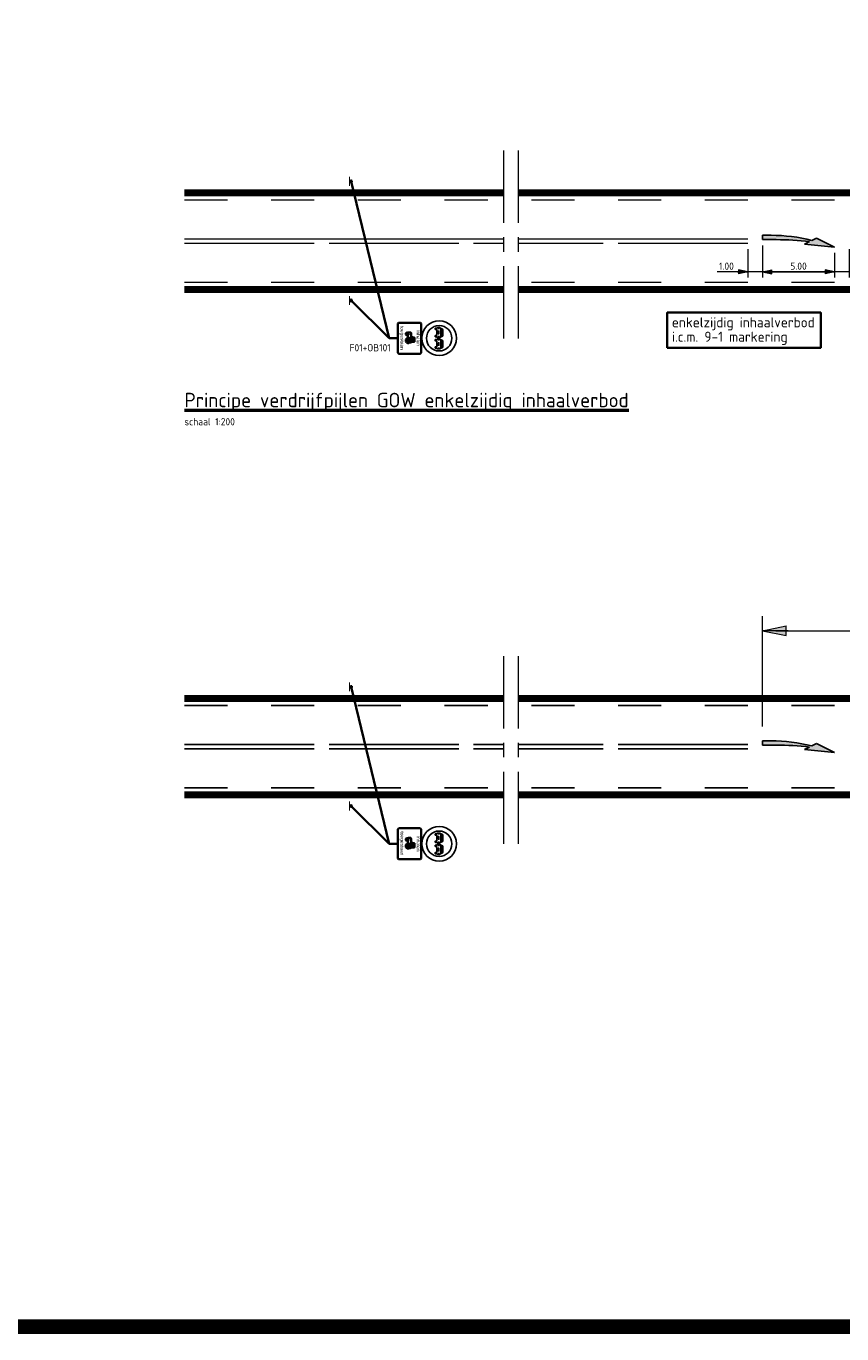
# Model space of a CAD drawing. Header units: metres. Extents: x -699 to 2316, y -1199 to 781.
# Tile 10 of 256: x -358 to -302, y -499 to -408. Entities that reach past the tile are written whole.
import ezdxf

# ---------------------------------------------------------------- set-up
doc = ezdxf.new("R2010")
doc.units = ezdxf.units.M
doc.header["$PDMODE"] = 1
for name, pattern in [('VW-1-1_STREEP', [2, 1, -1]), ('VW-3-3_STREEP', [6, 3, -3]), ('VW-9-3_STREEP', [12, 9, -3]), ('XX-CENTER', [8, 5, -1, 1, -1])]:
    doc.linetypes.add(name, pattern=pattern)
for name, color, linetype, lineweight in [('N-WA-VW-MARKERING_DYNAMISCH-G', 7, 'Continuous', 35), ('N-WA-VW-MARKERING_PIJL-S', 7, 'Continuous', 25), ('N-WA-VW-VERKEERSTEKEN_BORD-G', 7, 'Continuous', 35), ('N-WE-VH-KANTVERHARDING-G', 210, 'Continuous', 35), ('N-WE-VW-MARKERING_LANGS_STREEP_33-G', 7, 'VW-3-3_STREEP', 13), ('N-WE-VW-MARKERING_LANGS_STREEP_93-G', 7, 'VW-9-3_STREEP', 13), ('N-WE-VW-MARKERING_LANGS_STREEP_DOORGETROKKEN_010-G', 7, 'Continuous', 13), ('to-xx-bibcontour', 7, 'Continuous', 25), ('X-XX-AL-M', 7, 'Continuous', 18), ('X-XX-AL-T25', 7, 'Continuous', 25), ('X-XX-AL-T35', 50, 'Continuous', 35), ('X-XX-AL-T50', 130, 'Continuous', 50), ('X-XX-AL-VERWIJZING_DOORSNEDE-G', 7, 'XX-CENTER', 18)]:
    doc.layers.add(name, color=color, linetype=linetype, lineweight=lineweight)
doc.layers.add('X-XX-AL-TEKENBLAD_VIEWPORT-G', color=7, linetype='Continuous', lineweight=18, plot=False)
doc.styles.add('ariel', font='arial.ttf')
doc.styles.add('NLCS-ISO', font='NLCS-ISO.ttf')
doc.styles.add('NLCS-ISO Standaard', font='NLCS-ISO.ttf')
doc.dimstyles.new('NLCS-M200-T25-Pijl-A', dxfattribs={"dimtxt": 0.5, "dimasz": 0.375, "dimexe": 0.4, "dimexo": 0.4, "dimgap": 0.14, "dimtad": 1, "dimlfac": -1, "dimzin": 0, "dimdsep": 46, "dimtxsty": 'NLCS-ISO Standaard', "dimblk": 'Pijl', "dimblk1": 'Pijl', "dimblk2": 'Pijl', "dimcen": 2.5, "dimdle": 2, "dimclrd": 256, "dimclre": 256, "dimclrt": 256, "dimadec": 0, "dimazin": 0, "dimtfac": 1, "dimtofl": 0, "dimtmove": 0, "dimatfit": 3, "dimldrblk": 'Pijl', "dimfxl": 1, "dimtolj": 1, "dimtzin": 0, "dimlwd": 18, "dimlwe": 18, "dimarcsym": 0})
doc.dimstyles.new('NLCS-M500-T25-Pijl-A', dxfattribs={"dimtxt": 1.25, "dimasz": 0.9375, "dimexe": 1, "dimexo": 1, "dimgap": 0.35, "dimtad": 1, "dimlfac": -1, "dimzin": 0, "dimdsep": 46, "dimtxsty": 'NLCS-ISO Standaard', "dimblk": 'Pijl', "dimblk1": 'Pijl', "dimblk2": 'Pijl', "dimcen": 2.5, "dimdle": 2, "dimclrd": 256, "dimclre": 256, "dimclrt": 256, "dimadec": 0, "dimazin": 0, "dimtfac": 1, "dimtofl": 0, "dimtmove": 0, "dimatfit": 3, "dimldrblk": 'Pijl', "dimfxl": 1, "dimtolj": 1, "dimtzin": 0, "dimlwd": 18, "dimlwe": 18, "dimarcsym": 0})

# ---------------------------------------------------------------- blocks, each defined once
blk = doc.blocks.new('PAAL')
h = blk.add_hatch(color=256)
edge = h.paths.add_edge_path()
edge.add_arc((0, 0), 0.075, 0, 360)
at = {"const_width": 0.1, "flags": 128}
blk.add_lwpolyline([(0.4, 0.14), (-0.4, 0.14)], dxfattribs=at)
blk.add_circle((0, 0), 0.075)
blk = doc.blocks.new('F01')
at = {"layer": 'to-xx-bibcontour', "color": 7}
for points in [[(-0.04635, 0.261012), (-0.04635, 0.234636), (-0.045588, 0.232962), (-0.043908, 0.2322), (-0.026832, 0.2322), (-0.025158, 0.232962), (-0.024396, 0.234636), (-0.024396, 0.261012), (-0.019974, 0.261012), (-0.013266, 0.271686), (-0.013266, 0.309792), (-0.021498, 0.319704), (-0.038268, 0.359646), (-0.050922, 0.361932), (-0.065556, 0.363762), (-0.09864, 0.365442), (-0.115566, 0.364986), (-0.131724, 0.363762), (-0.146364, 0.361932), (-0.159018, 0.359646), (-0.175788, 0.319704), (-0.18402, 0.309792), (-0.18402, 0.271686), (-0.177312, 0.261012), (-0.17289, 0.261012), (-0.17289, 0.234636), (-0.172128, 0.232962), (-0.170448, 0.2322), (-0.153372, 0.2322), (-0.151698, 0.232962), (-0.150936, 0.234636), (-0.150936, 0.261012), (-0.04635, 0.261012)], [(-0.169686, 0.281898), (-0.169686, 0.304458), (-0.175632, 0.304458), (-0.175632, 0.281898), (-0.169686, 0.281898)], [(-0.038268, 0.328242), (-0.04635, 0.348978), (-0.068304, 0.352632), (-0.082938, 0.354006), (-0.09864, 0.354462), (-0.114192, 0.354006), (-0.128826, 0.352632), (-0.14148, 0.350808), (-0.150936, 0.348978), (-0.159018, 0.328242), (-0.038268, 0.328242)], [(-0.077904, 0.281898), (-0.077904, 0.294246), (-0.123186, 0.294246), (-0.123186, 0.281898), (-0.077904, 0.281898)], [(-0.021954, 0.281898), (-0.021954, 0.304458), (-0.0279, 0.304458), (-0.0279, 0.281898), (-0.021954, 0.281898)], [(0.045732, 0.261012), (0.045732, 0.234636), (0.04497, 0.232962), (0.04314, 0.2322), (0.02622, 0.2322), (0.02439, 0.232962), (0.023628, 0.234636), (0.023628, 0.261012), (0.019362, 0.261012), (0.012654, 0.271686), (0.012654, 0.309792), (0.020886, 0.319704), (0.0375, 0.359646), (0.050304, 0.361932), (0.064944, 0.363762), (0.097872, 0.365442), (0.114798, 0.364986), (0.130956, 0.363762), (0.145596, 0.361932), (0.15825, 0.359646), (0.17517, 0.319704), (0.183252, 0.309792), (0.183252, 0.271686), (0.176544, 0.261012), (0.172272, 0.261012), (0.172272, 0.234636), (0.17151, 0.232962), (0.16968, 0.2322), (0.152604, 0.2322), (0.15093, 0.232962), (0.150168, 0.234636), (0.150168, 0.261012), (0.045732, 0.261012)], [(0.021342, 0.281898), (0.021342, 0.304458), (0.027132, 0.304458), (0.027132, 0.281898), (0.021342, 0.281898)], [(0.0375, 0.328242), (0.045582, 0.348978), (0.067686, 0.352632), (0.08232, 0.354006), (0.097872, 0.354462), (0.11358, 0.354006), (0.128214, 0.352632), (0.150168, 0.348978), (0.1584, 0.328242), (0.0375, 0.328242)], [(0.077142, 0.281898), (0.077142, 0.294246), (0.122418, 0.294246), (0.122418, 0.281898), (0.077142, 0.281898)], [(0.168918, 0.281898), (0.168918, 0.304458), (0.174864, 0.304458), (0.174864, 0.281898), (0.168918, 0.281898)]]:
    blk.add_lwpolyline(points, dxfattribs=at)
for radius in [0.3, 0.22]:
    blk.add_circle((0, 0.3), radius, dxfattribs=at)
blk = doc.blocks.new('OB101')
at = {"color": 7}
for points in [[(2.45, 0), (2.5, 0), (2.54, 0.02), (2.61, 0.07), (2.66, 0.14), (2.67, 0.18), (2.68, 0.22), (2.68, 3.85), (2.67, 3.89), (2.66, 3.93), (2.61, 4.01), (2.54, 4.05), (2.5, 4.07), (2.45, 4.07), (-2.45, 4.07), (-2.49, 4.07), (-2.54, 4.05), (-2.61, 4.01), (-2.66, 3.93), (-2.67, 3.89), (-2.68, 3.85), (-2.68, 0.22), (-2.67, 0.18), (-2.66, 0.14), (-2.61, 0.07), (-2.54, 0.02), (-2.49, 0), (-2.45, 0), (2.45, 0)], [(0.73, 2.16), (0.66, 2.22), (0.58, 2.26), (0.49, 2.29), (0.4, 2.3), (0.3, 2.29), (0.21, 2.26), (0.13, 2.21), (0.06, 2.15), (0, 2.08), (-0.05, 2), (-0.08, 1.91), (-0.09, 1.81), (-0.08, 1.72), (-0.48, 1.72), (-0.52, 1.79), (-0.59, 1.84), (-0.66, 1.87), (-0.74, 1.89), (-0.8, 1.88), (-0.85, 1.86), (-0.95, 1.8), (-1.01, 1.8), (-1.01, 2.2), (-1.01, 2.24), (-0.98, 2.27), (-0.95, 2.29), (-0.91, 2.3), (-0.24, 2.3), (-0.1, 2.81), (-0.1, 2.89), (0.62, 2.89), (0.62, 2.34), (0.78, 2.21), (0.73, 2.16)], [(0, 2.3), (0.11, 2.39), (0.53, 2.39), (0.53, 2.8), (-0.02, 2.8), (-0.15, 2.3), (0, 2.3)], [(-0.74, 1.37), (-0.65, 1.39), (-0.58, 1.44), (-0.53, 1.52), (-0.51, 1.61), (-0.53, 1.7), (-0.58, 1.77), (-0.65, 1.82), (-0.74, 1.84), (-0.83, 1.82), (-0.91, 1.77), (-0.96, 1.7), (-0.98, 1.61), (-0.97, 1.56), (-0.96, 1.52), (-0.91, 1.44), (-0.83, 1.39), (-0.79, 1.38), (-0.74, 1.37)], [(-0.74, 1.5), (-0.7, 1.51), (-0.67, 1.53), (-0.65, 1.57), (-0.64, 1.61), (-0.65, 1.65), (-0.67, 1.68), (-0.7, 1.7), (-0.74, 1.71), (-0.78, 1.7), (-0.81, 1.68), (-0.84, 1.65), (-0.84, 1.61), (-0.84, 1.57), (-0.81, 1.53), (-0.78, 1.51), (-0.74, 1.5)], [(0.4, 1.37), (0.49, 1.38), (0.57, 1.41), (0.64, 1.45), (0.71, 1.5), (0.76, 1.57), (0.8, 1.64), (0.83, 1.73), (0.84, 1.81), (0.83, 1.9), (0.8, 1.98), (0.76, 2.06), (0.71, 2.12), (0.64, 2.18), (0.57, 2.22), (0.49, 2.24), (0.4, 2.25), (0.31, 2.24), (0.23, 2.22), (0.15, 2.18), (0.09, 2.12), (0.03, 2.06), (-0.01, 1.98), (-0.03, 1.9), (-0.04, 1.81), (-0.03, 1.73), (-0.01, 1.64), (0.03, 1.57), (0.09, 1.5), (0.15, 1.45), (0.23, 1.41), (0.31, 1.38), (0.4, 1.37)], [(0.4, 1.56), (0.45, 1.56), (0.5, 1.58), (0.54, 1.6), (0.58, 1.63), (0.63, 1.71), (0.65, 1.76), (0.65, 1.81), (0.63, 1.91), (0.58, 1.99), (0.5, 2.05), (0.45, 2.06), (0.4, 2.07), (0.35, 2.06), (0.3, 2.05), (0.22, 1.99), (0.19, 1.96), (0.16, 1.91), (0.15, 1.86), (0.14, 1.81), (0.15, 1.76), (0.16, 1.71), (0.19, 1.67), (0.22, 1.63), (0.25, 1.6), (0.3, 1.58), (0.35, 1.56), (0.4, 1.56)], [(0.4, 1.64), (0.46, 1.65), (0.52, 1.69), (0.56, 1.75), (0.57, 1.81), (0.56, 1.88), (0.52, 1.94), (0.46, 1.97), (0.4, 1.99), (0.33, 1.97), (0.27, 1.94), (0.24, 1.88), (0.22, 1.81), (0.24, 1.75), (0.27, 1.69), (0.33, 1.65), (0.4, 1.64)]]:
    blk.add_lwpolyline(points, dxfattribs=at)
at = {"lineweight": 5, "style": 'ariel'}
for s, p in [('inhalen', (-1.36, 3.25)), ('toegestaan', (-2.14, 0.47))]:
    blk.add_text(s, height=0.6, dxfattribs=at).set_placement(p)
blk = doc.blocks.new('N-SVW-MARKERING_PIJL_VERDRIJF_RE_5.0')
h = blk.add_hatch(color=256)
h.paths.add_polyline_path([(5, -0.66), (2.92, -0.46), (3.27, -0.28, 0.004791), (2.888, -0.24), (4.153, -0.24)])
h.paths.add_polyline_path([(3.43, -0.2), (3.75, -0.04), (4.153, -0.24), (2.888, -0.24, 0.024122), (0.96, -0.15), (0, -0.15), (0, 0.15), (0.6, 0.15, -0.062013)])
for p, q in [((0, 0.15), (0.6, 0.15)), ((0, -0.15), (0, 0.15)), ((0, -0.15), (0.96, -0.15)), ((2.92, -0.46), (3.27, -0.28)), ((5, -0.66), (2.92, -0.46)), ((3.75, -0.04), (3.43, -0.2)), ((5, -0.66), (3.75, -0.04))]:
    blk.add_line(p, q)
for centre, radius, start, end in [((0.609, -11.39), 11.54, 75.85265, 90.04685), ((0.992, -20.17), 20.02, 83.46636, 90.09156)]:
    blk.add_arc(centre, radius, start, end)
blk = doc.blocks.new('Pijl')
h = blk.add_hatch(color=256)
h.paths.add_polyline_path([(0, 0), (-1.75, 0.352), (-1.75, 0)])
h.paths.add_polyline_path([(-1.75, 0), (-1.75, -0.352), (0, 0)])
for p, q in [((-1.902, 0), (0, 0)), ((0, 0), (-1.75, 0.352)), ((-1.75, 0.352), (-1.75, -0.352)), ((0, 0), (-1.75, -0.352))]:
    blk.add_line(p, q)
blk = doc.blocks.new('*D1355')
at = {"layer": 'Defpoints', "color": 0, "transparency": 16777216}
for p in [(-163.094, -450.053), (-307.094, -457.679), (-163.094, -457.934)]:
    blk.add_point(p, dxfattribs=at)
at = {"layer": 'X-XX-AL-M', "lineweight": 18, "transparency": 16777216}
for p, q in [((-307.094, -456.679), (-307.094, -449.053)), ((-163.094, -456.934), (-163.094, -449.053)), ((-306.156, -450.053), (-164.031, -450.053))]:
    blk.add_line(p, q, dxfattribs=at)
at = {"layer": 'X-XX-AL-M', "lineweight": 18, "transparency": 16777216, "xscale": 0.9375, "yscale": 0.9375, "zscale": 0.9375, "rotation": 180}
blk.add_blockref('Pijl', (-307.094, -450.053), dxfattribs=at)
at = {"layer": 'X-XX-AL-M', "lineweight": 18, "transparency": 16777216, "xscale": 0.9375, "yscale": 0.9375, "zscale": 0.9375}
blk.add_blockref('Pijl', (-163.094, -450.053), dxfattribs=at)
at = {"layer": 'X-XX-AL-M', "transparency": 16777216, "insert": (-235.094, -449.078), "char_height": 1.25, "attachment_point": 5, "style": 'NLCS-ISO Standaard'}
blk.add_mtext('\\A1;144m', dxfattribs=at)
blk = doc.blocks.new('*D1358')
at = {"layer": 'Defpoints', "color": 0, "transparency": 16777216}
for p in [(-307.093, -423.029), (-302.093, -423.539), (-302.093, -425.203)]:
    blk.add_point(p, dxfattribs=at)
at = {"layer": 'X-XX-AL-M', "lineweight": 18, "transparency": 16777216}
for p, q in [((-307.093, -423.429), (-307.093, -425.603)), ((-302.093, -423.939), (-302.093, -425.603)), ((-306.718, -425.203), (-302.468, -425.203))]:
    blk.add_line(p, q, dxfattribs=at)
at = {"layer": 'X-XX-AL-M', "lineweight": 18, "transparency": 16777216, "xscale": 0.375, "yscale": 0.375, "zscale": 0.375, "rotation": 180}
blk.add_blockref('Pijl', (-307.093, -425.203), dxfattribs=at)
at = {"layer": 'X-XX-AL-M', "lineweight": 18, "transparency": 16777216, "xscale": 0.375, "yscale": 0.375, "zscale": 0.375}
blk.add_blockref('Pijl', (-302.093, -425.203), dxfattribs=at)
at = {"layer": 'X-XX-AL-M', "transparency": 16777216, "insert": (-304.593, -424.813), "char_height": 0.5, "attachment_point": 5, "style": 'NLCS-ISO Standaard'}
blk.add_mtext('\\A1;5.00', dxfattribs=at)
blk = doc.blocks.new('*D1365')
at = {"layer": 'Defpoints', "color": 0, "transparency": 16777216}
for p in [(-308.093, -423.234), (-307.093, -422.979), (-307.093, -425.203)]:
    blk.add_point(p, dxfattribs=at)
at = {"layer": 'X-XX-AL-M', "lineweight": 18, "transparency": 16777216}
for p, q in [((-308.093, -423.634), (-308.093, -425.603)), ((-307.093, -423.379), (-307.093, -425.603)), ((-308.468, -425.203), (-310.223, -425.203)), ((-306.718, -425.203), (-306.343, -425.203))]:
    blk.add_line(p, q, dxfattribs=at)
at = {"layer": 'X-XX-AL-M', "lineweight": 18, "transparency": 16777216, "xscale": 0.375, "yscale": 0.375, "zscale": 0.375}
blk.add_blockref('Pijl', (-308.093, -425.203), dxfattribs=at)
at = {"layer": 'X-XX-AL-M', "lineweight": 18, "transparency": 16777216, "xscale": 0.375, "yscale": 0.375, "zscale": 0.375, "rotation": 180}
blk.add_blockref('Pijl', (-307.093, -425.203), dxfattribs=at)
at = {"layer": 'X-XX-AL-M', "transparency": 16777216, "insert": (-309.583, -424.813), "char_height": 0.5, "attachment_point": 5, "style": 'NLCS-ISO Standaard'}
blk.add_mtext('\\A1;1.00', dxfattribs=at)
blk = doc.blocks.new('*D1366')
at = {"layer": 'Defpoints', "color": 0, "transparency": 16777216}
for p in [(-302.093, -423.489), (-301.093, -423.234), (-301.093, -425.203)]:
    blk.add_point(p, dxfattribs=at)
at = {"layer": 'X-XX-AL-M', "lineweight": 18, "transparency": 16777216}
for p, q in [((-301.093, -423.634), (-301.093, -425.603)), ((-302.093, -423.889), (-302.093, -425.603)), ((-302.468, -425.203), (-302.843, -425.203)), ((-300.718, -425.203), (-298.963, -425.203))]:
    blk.add_line(p, q, dxfattribs=at)
at = {"layer": 'X-XX-AL-M', "lineweight": 18, "transparency": 16777216, "xscale": 0.375, "yscale": 0.375, "zscale": 0.375}
blk.add_blockref('Pijl', (-302.093, -425.203), dxfattribs=at)
at = {"layer": 'X-XX-AL-M', "lineweight": 18, "transparency": 16777216, "xscale": 0.375, "yscale": 0.375, "zscale": 0.375, "rotation": 180}
blk.add_blockref('Pijl', (-301.093, -425.203), dxfattribs=at)
at = {"layer": 'X-XX-AL-M', "transparency": 16777216, "insert": (-299.603, -424.813), "char_height": 0.5, "attachment_point": 5, "style": 'NLCS-ISO Standaard'}
blk.add_mtext('\\A1;1.00', dxfattribs=at)

msp = doc.modelspace()

# ---------------------------------------------------------------- linework, layer by layer
at = {"layer": 'N-WA-VW-MARKERING_DYNAMISCH-G', "color": 251, "linetype": 'VW-1-1_STREEP', "ltscale": 0.85, "const_width": 0.35}
for points in [[(-347.0947, -419.8089), (-325.0002, -419.8089)], [(-324.0002, -419.8089), (-126.0936, -419.8089)], [(-325.0002, -426.3589), (-347.0947, -426.3589)], [(-126.0936, -426.3589), (-324.0002, -426.3589)], [(-347.0947, -454.8089), (-325.0002, -454.8089)], [(-324.0002, -454.8089), (-126.0936, -454.8089)], [(-325.0002, -461.3589), (-347.0947, -461.3589)], [(-126.0936, -461.3589), (-324.0002, -461.3589)]]:
    msp.add_lwpolyline(points, dxfattribs=at)
at = {"layer": 'N-WA-VW-VERKEERSTEKEN_BORD-G'}
for p, q in [((-332.9282, -429.8054), (-335.5567, -418.9421)), ((-332.9282, -429.8054), (-335.5567, -427.1921)), ((-332.9282, -429.8054), (-332.3282, -429.8054)), ((-332.9282, -464.8054), (-335.5567, -453.9421)), ((-332.9282, -464.8054), (-335.5567, -462.1921)), ((-332.9282, -464.8054), (-332.3282, -464.8054))]:
    msp.add_line(p, q, dxfattribs=at)
at = {"layer": 'N-WE-VH-KANTVERHARDING-G'}
for p, q in [((-347.0947, -419.5839), (-325.0002, -419.5839)), ((-324.0002, -419.5839), (-126.0936, -419.5839)), ((-325.0002, -426.5839), (-347.0947, -426.5839)), ((-126.0936, -426.5839), (-324.0002, -426.5839)), ((-347.0947, -454.5839), (-325.0002, -454.5839)), ((-324.0002, -454.5839), (-126.0936, -454.5839)), ((-325.0002, -461.5839), (-347.0947, -461.5839)), ((-126.0936, -461.5839), (-324.0002, -461.5839))]:
    msp.add_line(p, q, dxfattribs=at)
at = {"layer": 'N-WE-VW-MARKERING_LANGS_STREEP_33-G', "linetype": 'Continuous', "const_width": 0.1}
for points in [[(-347.0936, -420.2339), (-344.0936, -420.2339)], [(-341.0936, -420.2339), (-338.0936, -420.2339)], [(-335.0936, -420.2339), (-332.0936, -420.2339)], [(-329.0936, -420.2339), (-326.0936, -420.2339)], [(-323.0936, -420.2339), (-320.0936, -420.2339)], [(-317.0936, -420.2339), (-314.0936, -420.2339)], [(-311.0936, -420.2339), (-308.0936, -420.2339)], [(-305.0936, -420.2339), (-302.0936, -420.2339)], [(-344.0933, -425.9339), (-347.0933, -425.9339)], [(-338.0933, -425.9339), (-341.0933, -425.9339)], [(-332.0933, -425.9339), (-335.0933, -425.9339)], [(-326.0933, -425.9339), (-329.0933, -425.9339)], [(-320.0933, -425.9339), (-323.0933, -425.9339)], [(-314.0933, -425.9339), (-317.0933, -425.9339)], [(-308.0933, -425.9339), (-311.0933, -425.9339)], [(-302.0933, -425.9339), (-305.0933, -425.9339)], [(-347.0936, -455.2339), (-344.0936, -455.2339)], [(-341.0936, -455.2339), (-338.0936, -455.2339)], [(-335.0936, -455.2339), (-332.0936, -455.2339)], [(-329.0936, -455.2339), (-326.0936, -455.2339)], [(-323.0936, -455.2339), (-320.0936, -455.2339)], [(-317.0936, -455.2339), (-314.0936, -455.2339)], [(-311.0936, -455.2339), (-308.0936, -455.2339)], [(-305.0936, -455.2339), (-302.0936, -455.2339)], [(-344.0933, -460.9339), (-347.0933, -460.9339)], [(-338.0933, -460.9339), (-341.0933, -460.9339)], [(-332.0933, -460.9339), (-335.0933, -460.9339)], [(-326.0933, -460.9339), (-329.0933, -460.9339)], [(-320.0933, -460.9339), (-323.0933, -460.9339)], [(-314.0933, -460.9339), (-317.0933, -460.9339)], [(-308.0933, -460.9339), (-311.0933, -460.9339)], [(-302.0933, -460.9339), (-305.0933, -460.9339)]]:
    msp.add_lwpolyline(points, dxfattribs=at)
at = {"layer": 'N-WE-VW-MARKERING_LANGS_STREEP_93-G', "linetype": 'Continuous', "const_width": 0.1}
for points in [[(-338.0944, -423.2339), (-347.0944, -423.2339)], [(-328.0944, -423.2339), (-337.0944, -423.2339)], [(-325.0002, -423.2339), (-327.0944, -423.2339)], [(-318.0944, -423.2339), (-324.0002, -423.2339)], [(-308.0944, -423.2339), (-317.0944, -423.2339)], [(-338.0944, -457.9339), (-347.0944, -457.9339)], [(-328.0944, -457.9339), (-337.0944, -457.9339)], [(-325.0002, -457.9339), (-327.0944, -457.9339)], [(-318.0944, -457.9339), (-324.0002, -457.9339)], [(-308.0944, -457.9339), (-317.0944, -457.9339)], [(-338.0944, -458.2339), (-347.0944, -458.2339)], [(-328.0944, -458.2339), (-337.0944, -458.2339)], [(-325.0002, -458.2339), (-327.0944, -458.2339)], [(-318.0944, -458.2339), (-324.0002, -458.2339)], [(-308.0944, -458.2339), (-317.0944, -458.2339)]]:
    msp.add_lwpolyline(points, dxfattribs=at)
at = {"layer": 'N-WE-VW-MARKERING_LANGS_STREEP_DOORGETROKKEN_010-G', "linetype": 'Continuous', "const_width": 0.1}
for points in [[(-347.0947, -422.9339), (-325.0002, -422.9339)], [(-324.0002, -422.9339), (-308.0947, -422.9339)]]:
    msp.add_lwpolyline(points, dxfattribs=at)
at = {"layer": 'X-XX-AL-M'}
msp.add_line((-156.0341, -425.2035), (-310.2234, -425.2035), dxfattribs=at)
at = {"layer": 'X-XX-AL-T35'}
msp.add_lwpolyline([(-313.6766, -430.4655), (-303.057, -430.4655), (-303.057, -428.0324), (-313.6766, -428.0324)], close=True, dxfattribs=at)
at = {"layer": 'X-XX-AL-TEKENBLAD_VIEWPORT-G', "color": 3, "const_width": 1}
msp.add_lwpolyline([(145.0674, -153.1638), (145.0674, -498.2344), (-190.5714, -498.2344), (-390.5714, -498.2344), (-390.5714, -398.2344), (-190.5714, -398.2344)], dxfattribs=at)
at = {"layer": 'X-XX-AL-VERWIJZING_DOORSNEDE-G'}
for p, q in [((-325.0002, -416.816), (-325.0002, -429.9063)), ((-324.0002, -416.816), (-324.0002, -429.9063)), ((-325.0002, -451.816), (-325.0002, -464.9063)), ((-324.0002, -451.816), (-324.0002, -464.9063))]:
    msp.add_line(p, q, dxfattribs=at)

# ---------------------------------------------------------------- block references
at = {"layer": 'N-WA-VW-MARKERING_PIJL-S'}
for p in [(-307.0936, -422.8289), (-307.0936, -457.8289)]:
    msp.add_blockref('N-SVW-MARKERING_PIJL_VERDRIJF_RE_5.0', p, dxfattribs=at)
at = {"layer": 'N-WA-VW-VERKEERSTEKEN_BORD-G'}
for name, p, xscale, yscale, zscale, rotation in [('PAAL', (-335.5567, -418.9421), 0.800000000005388, 0.800000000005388, 0.800000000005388, 90.00000000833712), ('PAAL', (-335.5567, -427.1921), 0.800000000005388, 0.800000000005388, 0.800000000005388, 90.00000000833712), ('OB101', (-332.3282, -429.8054), 0.4000000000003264, 0.4000000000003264, 0.4000000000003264, 269.999999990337), ('F01', (-330.6595, -429.8054), 3.999999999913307, 3.999999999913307, 3.999999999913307, 269.999999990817), ('PAAL', (-335.5567, -453.9421), 0.800000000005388, 0.800000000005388, 0.800000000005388, 90.00000000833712), ('PAAL', (-335.5567, -462.1921), 0.800000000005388, 0.800000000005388, 0.800000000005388, 90.00000000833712), ('OB101', (-332.3282, -464.8054), 0.4000000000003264, 0.4000000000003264, 0.4000000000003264, 269.999999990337), ('F01', (-330.6595, -464.8054), 3.999999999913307, 3.999999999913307, 3.999999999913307, 269.999999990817)]:
    msp.add_blockref(name, p, dxfattribs=dict(at, xscale=xscale, yscale=yscale, zscale=zscale, rotation=rotation))

# ---------------------------------------------------------------- texts
at = {"layer": 'X-XX-AL-T25', "style": 'NLCS-ISO'}
for s, p in [('F01+OB101', (-335.6655, -430.7116)), ('schaal 1:200', (-347.0947, -435.8339))]:
    msp.add_text(s, height=0.5, dxfattribs=at).set_placement(p)
at = {"layer": 'X-XX-AL-T35', "style": 'NLCS-ISO'}
for s, p in [('enkelzijdig inhaalverbod', (-313.3574, -429.0521)), ('i.c.m. 9-1 markering', (-313.3574, -430.0521))]:
    msp.add_text(s, height=0.7, dxfattribs=at).set_placement(p)
at = {"layer": 'X-XX-AL-T50', "style": 'NLCS-ISO'}
msp.add_text('%%UPrincipe verdrijfpijlen GOW enkelzijdig inhaalverbod', height=1, dxfattribs=at).set_placement((-347.0947, -434.5839))

# ---------------------------------------------------------------- dimensions: what is measured, and where the dimension line sits
at = {"layer": 'X-XX-AL-M'}
for base, p1, p2, picture, middle in [((-307.0926, -425.2035), (-308.0934, -423.2339), (-307.0926, -422.9789), '*D1365', (-309.5834, -425.2035)), ((-301.0933, -425.2035), (-302.0926, -423.4889), (-301.0933, -423.2339), '*D1366', (-299.6033, -425.2035))]:
    dim = msp.add_linear_dim(base=base, p1=p1, p2=p2, angle=360, dimstyle='NLCS-M200-T25-Pijl-A', dxfattribs=at)
    dim.commit()
    dim.dimension.update_dxf_attribs({"geometry": picture, "text_midpoint": middle, "dimtype": 160})
dim = msp.add_linear_dim(base=(-302.0926, -425.2035), p1=(-307.0926, -423.0289), p2=(-302.0926, -423.5389), angle=360, dimstyle='NLCS-M200-T25-Pijl-A', dxfattribs=at)
dim.commit()
dim.dimension.update_dxf_attribs({"geometry": '*D1358', "text_midpoint": (-304.5926, -424.8135)})
dim = msp.add_linear_dim(base=(-163.0936, -450.0533), p1=(-307.0936, -457.6789), p2=(-163.0936, -457.9339), text='144m', dimstyle='NLCS-M500-T25-Pijl-A', dxfattribs=at)
dim.commit()
dim.dimension.update_dxf_attribs({"geometry": '*D1355', "text_midpoint": (-235.0936, -449.0783)})

doc.saveas('drawing.dxf')
